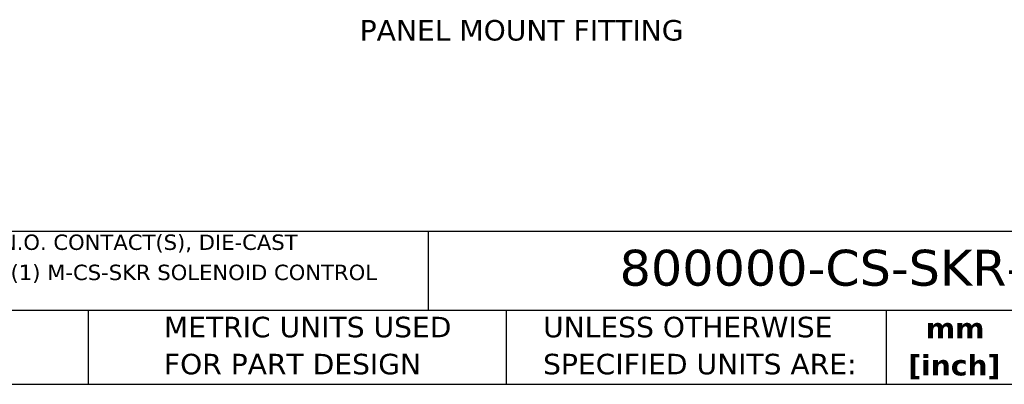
# Model space of a CAD drawing. Header units: millimetres. Extents: x 13 to 546, y 13 to 419.
# Tile 5 of 16: x 227 to 430, y 13 to 88. Entities that reach past the tile are written whole.
import ezdxf

# ---------------------------------------------------------------- set-up
doc = ezdxf.new("R2010")
doc.units = ezdxf.units.MM
doc.header["$LTSCALE"] = 2
doc.linetypes.add('SLD-Solid', pattern=[0])
doc.layers.add('TEXT', color=140, linetype='SLD-Solid', lineweight=25)
doc.styles.add('SLDTEXTSTYLE0', font='VERDANA.TTF')
doc.styles.add('SLDTEXTSTYLE1', font='VERDANAB.TTF')

# ---------------------------------------------------------------- blocks, each defined once
blk = doc.blocks.new('SW_NOTE_0')
at = {"layer": 'TEXT', "color": 0, "char_height": 3.175, "attachment_point": 1, "style": 'SLDTEXTSTYLE0'}
for s, insert in [('IDEM SKORPION SERIES SOLENOID CONTROL SWITCH, ROTARY KEY, A103 CODED, (4) N.C./(2) N.O. CONTACT(S), DIE-CAST ', (0, 4.03)), ('ALUMINUM ALLOY. FOR USE WITH A103 CODED SKORPION TRAPPED KEY INTERLOCK SYSTEMS. (1) M-CS-SKR SOLENOID CONTROL ', (0, -2.2))]:
    blk.add_mtext(s, dxfattribs=dict(at, insert=insert))
blk = doc.blocks.new('SW_NOTE_0_1')
at = {"layer": 'TEXT', "color": 0, "char_height": 4.233, "attachment_point": 2, "style": 'SLDTEXTSTYLE1'}
for s, insert in [('mm', (5.69, 5.38)), ('[inch]', (5.52, -2.27))]:
    blk.add_mtext(s, dxfattribs=dict(at, insert=insert))
blk = doc.blocks.new('SW_NOTE_0_2')
at = {"layer": 'TEXT', "color": 0, "char_height": 4.2333, "attachment_point": 1, "style": 'SLDTEXTSTYLE0'}
for s, insert in [('UNLESS OTHERWISE ', (0, 5.38)), ('SPECIFIED UNITS ARE:', (0, -2.27))]:
    blk.add_mtext(s, dxfattribs=dict(at, insert=insert))
blk = doc.blocks.new('SW_NOTE_0_6')
at = {"layer": 'TEXT', "color": 0, "char_height": 4.2333, "attachment_point": 1, "style": 'SLDTEXTSTYLE0'}
for s, insert in [('METRIC UNITS USED ', (0, 5.38)), ('FOR PART DESIGN', (0, -2.27))]:
    blk.add_mtext(s, dxfattribs=dict(at, insert=insert))

msp = doc.modelspace()

# ---------------------------------------------------------------- linework, layer by layer
at = {"layer": 'TEXT'}
for p, q in [((546.1, 44.252), (12.7, 44.252)), ((311.518, 44.252), (311.518, 27.94)), ((546.1, 27.94), (12.7, 27.94)), ((241.293, 27.94), (241.293, 12.7)), ((327.56, 27.94), (327.56, 12.7)), ((406.049, 27.94), (406.049, 12.7)), ((12.7, 12.7), (546.1, 12.7))]:
    msp.add_line(p, q, dxfattribs=at)

# ---------------------------------------------------------------- block references
for name, p in [('SW_NOTE_0', (15.931, 39.614)), ('SW_NOTE_0_6', (256.957, 21.271)), ('SW_NOTE_0_2', (335.216, 21.271)), ('SW_NOTE_0_1', (414.572, 21.031))]:
    msp.add_blockref(name, p, dxfattribs=at)

# ---------------------------------------------------------------- texts
at = {"layer": 'TEXT', "attachment_point": 1, "style": 'SLDTEXTSTYLE0'}
for s, insert, char_height in [('PANEL MOUNT FITTING', (297.366, 87.958), 4.23333), ('800000-CS-SKR-A103', (351.004, 40.497), 7.40833)]:
    msp.add_mtext(s, dxfattribs=dict(at, insert=insert, char_height=char_height))

doc.saveas('drawing.dxf')
